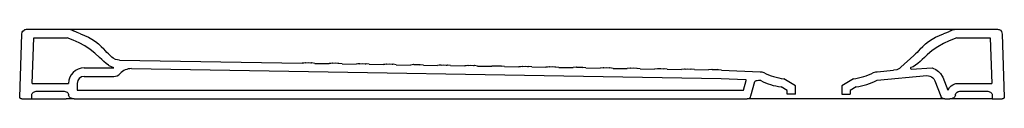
# Model space of a CAD drawing. Header units: millimetres. Extents: x -0.64 to 0.64, y 0 to 0.09.
import ezdxf

# ---------------------------------------------------------------- set-up
doc = ezdxf.new("R2010")
doc.units = ezdxf.units.MM
doc.layers.add('BLOCKS', color=3, linetype='Continuous')

msp = doc.modelspace()

# ---------------------------------------------------------------- linework, layer by layer
at = {"layer": 'BLOCKS'}
for p, q in [((-0.6258, 0.09), (-0.5739, 0.09)), ((-0.5739, 0.09), (0, 0.09)), ((0, 0.09), (0.5739, 0.09)), ((0.5739, 0.09), (0.6258, 0.09)), ((-0.6357, 0.002), (-0.6329, 0.0834)), ((-0.6195, 0.02), (-0.6175, 0.079)), ((-0.6175, 0.079), (-0.5742, 0.079)), ((0.5742, 0.079), (0.6175, 0.079)), ((0.6175, 0.079), (0.6195, 0.02)), ((0.6329, 0.0834), (0.6357, 0.002)), ((-0.5249, 0.0621), (-0.527, 0.0644)), ((0.527, 0.0644), (0.5249, 0.0621)), ((-0.5149, 0.0524), (-0.5166, 0.0538)), ((-0.5525, 0.04), (-0.5141, 0.04)), ((-0.5212, 0.0434), (-0.524, 0.0456)), ((-0.507, 0.05), (-0.2711, 0.0461)), ((-0.4913, 0.039), (0.27, 0.0261)), ((-0.2544, 0.0458), (-0.2361, 0.0455)), ((-0.2194, 0.0452), (-0.2011, 0.0449)), ((-0.1844, 0.0446), (-0.1661, 0.0443)), ((-0.1494, 0.0441), (-0.1311, 0.0437)), ((-0.1144, 0.0435), (-0.0961, 0.0432)), ((-0.0794, 0.0429), (-0.0611, 0.0426)), ((-0.0444, 0.0423), (-0.0261, 0.042)), ((-0.0095, 0.0417), (0.0089, 0.0414)), ((0.0255, 0.0412), (0.0439, 0.0408)), ((0.0605, 0.0406), (0.0789, 0.0403)), ((0.0955, 0.04), (0.1139, 0.0397)), ((0.1305, 0.0394), (0.1489, 0.0391)), ((0.1655, 0.0388), (0.1839, 0.0385)), ((0.2005, 0.0383), (0.2189, 0.0379)), ((0.5022, 0.0408), (0.5005, 0.0394)), ((0.524, 0.0456), (0.5212, 0.0434)), ((-0.5525, 0.029), (-0.5141, 0.029)), ((0.2355, 0.0377), (0.2539, 0.0374)), ((0.27, 0.0261), (0.3015, 0.0248)), ((0.2705, 0.0371), (0.3206, 0.035)), ((0.3662, 0.017), (0.3511, 0.026)), ((0.4408, 0.026), (0.4257, 0.017)), ((0.4714, 0.035), (0.4926, 0.037)), ((0.4715, 0.024), (0.5356, 0.03)), ((0.5562, 0.0278), (0.5626, 0.011)), ((-0.6195, 0.02), (-0.5725, 0.02)), ((-0.5725, 0.02), (-0.5725, 0.02)), ((-0.5615, 0.02), (-0.5615, 0.011)), ((0.2991, 0.011), (0.3024, 0.0235)), ((0.3085, 0.0037), (0.3136, 0.0226)), ((0.3552, 0.0108), (0.3475, 0.0154)), ((0.3662, 0.006), (0.3662, 0.017)), ((0.4257, 0.017), (0.4257, 0.006)), ((0.4445, 0.0154), (0.4367, 0.0108)), ((0.5461, 0.0233), (0.5537, 0.0033)), ((0.5733, 0.02), (0.6195, 0.02)), ((-0.6329, 0), (-0.6202, 0)), ((-0.6202, 0), (-0.62, 0.0051)), ((-0.613, 0.01), (-0.5795, 0.01)), ((-0.5654, 0), (0.3037, 0)), ((-0.5615, 0.011), (0.2991, 0.011)), ((0.3375, 0), (0.3037, 0)), ((0.443, 0), (0.3375, 0)), ((0.3552, 0.006), (0.3552, 0.0108)), ((0.3662, 0.006), (0.3552, 0.006)), ((0.4257, 0.006), (0.4367, 0.006)), ((0.4367, 0.0108), (0.4367, 0.006)), ((0.4669, 0), (0.443, 0)), ((0.5503, 0), (0.4669, 0)), ((0.5796, 0.01), (0.613, 0.01)), ((0.62, 0.0051), (0.6202, 0)), ((-0.6202, 0), (-0.5758, 0)), ((-0.5654, 0), (-0.5758, 0)), ((0.5587, 0), (0.5503, 0)), ((0.5587, 0), (0.5655, 0)), ((0.5759, 0), (0.5655, 0)), ((0.6202, 0), (0.5759, 0)), ((0.6202, 0), (0.6329, 0))]:
    msp.add_line(p, q, dxfattribs=at)
at = {"layer": 'BLOCKS', "flags": 128}
for points in [[(-0.6329, 0.0834), (-0.6325, 0.0859), (-0.6315, 0.0876), (-0.6301, 0.0889), (-0.6291, 0.0894)], [(-0.6291, 0.0894), (-0.628, 0.0897), (-0.6269, 0.0899), (-0.6258, 0.09)], [(-0.5739, 0.09), (-0.5714, 0.0898), (-0.5689, 0.0891), (-0.5664, 0.088)], [(0.5664, 0.088), (0.5687, 0.089), (0.5712, 0.0897), (0.5739, 0.09)], [(0.6258, 0.09), (0.6269, 0.0899), (0.628, 0.0897), (0.6291, 0.0894)], [(0.6291, 0.0894), (0.6307, 0.0885), (0.632, 0.087), (0.6327, 0.0852), (0.6329, 0.0834)], [(-0.5326, 0.0535), (-0.5385, 0.0589), (-0.5448, 0.0639), (-0.5516, 0.0685), (-0.5588, 0.0724), (-0.5665, 0.0757), (-0.5742, 0.079)], [(-0.557, 0.0839), (-0.5617, 0.0857), (-0.5662, 0.0878), (-0.5664, 0.088)], [(-0.557, 0.0839), (-0.5519, 0.0818), (-0.547, 0.0795), (-0.5424, 0.0769), (-0.538, 0.0741), (-0.534, 0.0711), (-0.5303, 0.0678), (-0.527, 0.0644)], [(0.527, 0.0644), (0.5303, 0.0678), (0.534, 0.0711), (0.538, 0.0741), (0.5424, 0.0769), (0.547, 0.0795), (0.5519, 0.0818), (0.557, 0.0839)], [(0.5742, 0.079), (0.5647, 0.075), (0.5571, 0.0715), (0.5497, 0.0673), (0.5426, 0.0623), (0.536, 0.0567), (0.5326, 0.0535)], [(0.5664, 0.088), (0.5631, 0.0863), (0.5597, 0.0849), (0.557, 0.0839)], [(-0.524, 0.0456), (-0.5269, 0.0482), (-0.5297, 0.0509), (-0.5326, 0.0535)], [(-0.5166, 0.0538), (-0.5189, 0.0559), (-0.521, 0.058), (-0.523, 0.06), (-0.5249, 0.0621)], [(-0.507, 0.05), (-0.5094, 0.0502), (-0.5119, 0.0508), (-0.5149, 0.0524)], [(0.5249, 0.0621), (0.523, 0.06), (0.521, 0.058), (0.5189, 0.0559), (0.5022, 0.0408)], [(0.5326, 0.0535), (0.5297, 0.0509), (0.5269, 0.0482), (0.524, 0.0456)], [(-0.5141, 0.04), (-0.5173, 0.0412), (-0.5203, 0.0428), (-0.5212, 0.0434)], [(-0.2666, 0.0466), (-0.2669, 0.0465), (-0.269, 0.0462), (-0.2711, 0.0461)], [(-0.2666, 0.0466), (-0.2633, 0.0468), (-0.2598, 0.0466), (-0.2588, 0.0464)], [(-0.2544, 0.0458), (-0.2584, 0.0463), (-0.2588, 0.0464)], [(-0.2316, 0.046), (-0.232, 0.0459), (-0.234, 0.0456), (-0.2361, 0.0455)], [(-0.2316, 0.046), (-0.2283, 0.0463), (-0.2248, 0.046), (-0.2238, 0.0459)], [(-0.2194, 0.0452), (-0.2234, 0.0458), (-0.2238, 0.0459)], [(-0.1966, 0.0454), (-0.197, 0.0453), (-0.199, 0.045), (-0.2011, 0.0449)], [(-0.1966, 0.0454), (-0.1933, 0.0457), (-0.1898, 0.0454), (-0.1889, 0.0453)], [(-0.1844, 0.0446), (-0.1884, 0.0452), (-0.1889, 0.0453)], [(-0.1616, 0.0448), (-0.162, 0.0448), (-0.164, 0.0445), (-0.1661, 0.0443)], [(-0.1616, 0.0448), (-0.1583, 0.0451), (-0.1548, 0.0449), (-0.1539, 0.0447)], [(-0.1494, 0.0441), (-0.1534, 0.0446), (-0.1539, 0.0447)], [(-0.1266, 0.0442), (-0.127, 0.0442), (-0.129, 0.0439), (-0.1311, 0.0437)], [(-0.1266, 0.0442), (-0.1233, 0.0445), (-0.1198, 0.0443), (-0.1189, 0.0441)], [(-0.1144, 0.0435), (-0.1184, 0.044), (-0.1189, 0.0441)], [(-0.0916, 0.0437), (-0.092, 0.0436), (-0.094, 0.0433), (-0.0961, 0.0432)], [(-0.0916, 0.0437), (-0.0882, 0.0439), (-0.0848, 0.0437), (-0.0839, 0.0435)], [(-0.0794, 0.0429), (-0.0834, 0.0434), (-0.0839, 0.0435)], [(-0.0566, 0.0431), (-0.057, 0.043), (-0.059, 0.0427), (-0.0611, 0.0426)], [(-0.0566, 0.0431), (-0.0532, 0.0434), (-0.0498, 0.0431), (-0.0489, 0.043)], [(-0.0444, 0.0423), (-0.0484, 0.0429), (-0.0489, 0.043)], [(-0.0216, 0.0425), (-0.022, 0.0424), (-0.024, 0.0421), (-0.0261, 0.042)], [(-0.0216, 0.0425), (-0.0182, 0.0428), (-0.0148, 0.0425), (-0.0139, 0.0424)], [(-0.0095, 0.0417), (-0.0134, 0.0423), (-0.0139, 0.0424)], [(0.0134, 0.0419), (0.013, 0.0418), (0.011, 0.0415), (0.0089, 0.0414)], [(0.0134, 0.0419), (0.0168, 0.0422), (0.0202, 0.0419), (0.0211, 0.0418)], [(0.0255, 0.0412), (0.0215, 0.0417), (0.0211, 0.0418)], [(0.0484, 0.0413), (0.0479, 0.0413), (0.0459, 0.041), (0.0439, 0.0408)], [(0.0484, 0.0413), (0.0518, 0.0416), (0.0552, 0.0414), (0.056, 0.0412)], [(0.0605, 0.0406), (0.0565, 0.0411), (0.056, 0.0412)], [(0.0834, 0.0408), (0.0829, 0.0407), (0.0789, 0.0403)], [(0.0834, 0.0408), (0.0868, 0.041), (0.0902, 0.0408), (0.091, 0.0406)], [(0.0955, 0.04), (0.0915, 0.0405), (0.091, 0.0406)], [(0.1184, 0.0402), (0.1179, 0.0401), (0.1139, 0.0397)], [(0.1184, 0.0402), (0.1222, 0.0404), (0.126, 0.0401)], [(0.1305, 0.0394), (0.1265, 0.04), (0.126, 0.0401)], [(0.1534, 0.0396), (0.1529, 0.0395), (0.1489, 0.0391)], [(0.1534, 0.0396), (0.1572, 0.0399), (0.161, 0.0395)], [(0.1655, 0.0388), (0.1615, 0.0394), (0.161, 0.0395)], [(0.1884, 0.039), (0.1879, 0.0389), (0.1839, 0.0385)], [(0.1884, 0.039), (0.1922, 0.0393), (0.196, 0.0389)], [(0.2005, 0.0383), (0.1965, 0.0388), (0.196, 0.0389)], [(0.2234, 0.0384), (0.2229, 0.0383), (0.2189, 0.0379)], [(0.2234, 0.0384), (0.2271, 0.0387), (0.231, 0.0383)], [(0.2355, 0.0377), (0.2315, 0.0382), (0.231, 0.0383)], [(0.5005, 0.0394), (0.4987, 0.0384), (0.4968, 0.0376), (0.4926, 0.037)], [(0.5424, 0.04), (0.5434, 0.0398), (0.5472, 0.038), (0.5507, 0.0355), (0.5534, 0.0327), (0.5554, 0.0295), (0.5562, 0.0278)], [(0.2584, 0.0379), (0.2579, 0.0378), (0.2539, 0.0374)], [(0.2584, 0.0379), (0.2621, 0.0381), (0.266, 0.0377)], [(0.2705, 0.0371), (0.2665, 0.0376), (0.266, 0.0377)], [(0.3206, 0.035), (0.3226, 0.0348), (0.3252, 0.0339)], [(0.4668, 0.0339), (0.47, 0.0349), (0.4714, 0.035)], [(0.5356, 0.03), (0.5377, 0.0298), (0.5397, 0.0293), (0.5417, 0.0284), (0.5434, 0.0272), (0.5447, 0.0259), (0.5457, 0.0243), (0.5461, 0.0233)], [(0.3213, 0.0235), (0.3201, 0.0235), (0.3182, 0.0235), (0.3166, 0.0234), (0.3154, 0.0232), (0.3144, 0.023), (0.3138, 0.0228), (0.3136, 0.0226)], [(0.5628, 0.011), (0.5631, 0.0117), (0.5649, 0.0145), (0.567, 0.0166), (0.5694, 0.0183), (0.5719, 0.0195), (0.5733, 0.02)], [(-0.6329, 0), (-0.6334, 0), (-0.6339, 0.0001), (-0.6343, 0.0003), (-0.6347, 0.0005), (-0.6351, 0.0007), (-0.6354, 0.001), (-0.6356, 0.0014), (-0.6357, 0.0017), (-0.6357, 0.002)], [(-0.62, 0.0051), (-0.6199, 0.0061), (-0.6195, 0.007), (-0.6188, 0.0078), (-0.6179, 0.0086), (-0.6168, 0.0092), (-0.6156, 0.0096), (-0.6143, 0.0099), (-0.613, 0.01)], [(-0.5795, 0.01), (-0.5781, 0.0099), (-0.5768, 0.0096), (-0.5756, 0.0092), (-0.5745, 0.0085), (-0.5736, 0.0078), (-0.573, 0.0069), (-0.5726, 0.006), (-0.5725, 0.005)], [(-0.5654, 0), (-0.5668, 0.0001), (-0.5681, 0.0004), (-0.5693, 0.0008), (-0.5704, 0.0015), (-0.5713, 0.0022), (-0.5719, 0.0031), (-0.5723, 0.004), (-0.5725, 0.005)], [(0.5587, 0), (0.5569, 0.0003), (0.5552, 0.0012), (0.554, 0.0026), (0.5537, 0.0033)], [(0.5725, 0.005), (0.5724, 0.004), (0.572, 0.0031), (0.5713, 0.0022), (0.5705, 0.0015), (0.5694, 0.0008), (0.5682, 0.0004), (0.5668, 0.0001), (0.5655, 0)], [(0.5725, 0.005), (0.5726, 0.0059), (0.5729, 0.0067), (0.5735, 0.0075), (0.5742, 0.0082), (0.575, 0.0088), (0.5761, 0.0093), (0.5772, 0.0097), (0.5784, 0.0099), (0.5796, 0.01)], [(0.613, 0.01), (0.6143, 0.0099), (0.6156, 0.0096), (0.6168, 0.0092), (0.6179, 0.0086), (0.6188, 0.0078), (0.6195, 0.007), (0.6199, 0.0061), (0.62, 0.0051)], [(0.6357, 0.002), (0.6357, 0.0017), (0.6356, 0.0014), (0.6354, 0.001), (0.6351, 0.0007), (0.6347, 0.0005), (0.6343, 0.0003), (0.6339, 0.0001), (0.6334, 0), (0.6329, 0)]]:
    msp.add_lwpolyline(points, dxfattribs=at)
msp.add_lwpolyline([(0.5212, 0.0434), (0.5179, 0.0414), (0.5152, 0.0404, 0.857485), (0.5156, 0.0385), (0.5424, 0.04)], format="xyb", dxfattribs=at)
at = {"layer": 'BLOCKS'}
for centre, radius, start, end in [((-0.5525, 0.02), 0.02, 90, 180), ((-0.4913, 0.019), 0.02, 90, 137.3577), ((-0.5525, 0.02), 0.009, 90, 180), ((-0.5141, 0.04), 0.011, 270, 317.3577), ((0.3597, 0.1011), 0.0756, 242.7994, 263.4656), ((0.4322, 0.1011), 0.0756, 276.5344, 297.2006), ((0.3015, 0.0238), 0.001, 345, 87.6122), ((0.3597, 0.1011), 0.0866, 243.6404, 261.8442), ((0.4322, 0.1011), 0.0866, 278.1558, 296.9973), ((0.3037, 0.005), 0.005, 270, 345)]:
    msp.add_arc(centre, radius, start, end, dxfattribs=at)

doc.saveas('drawing.dxf')
